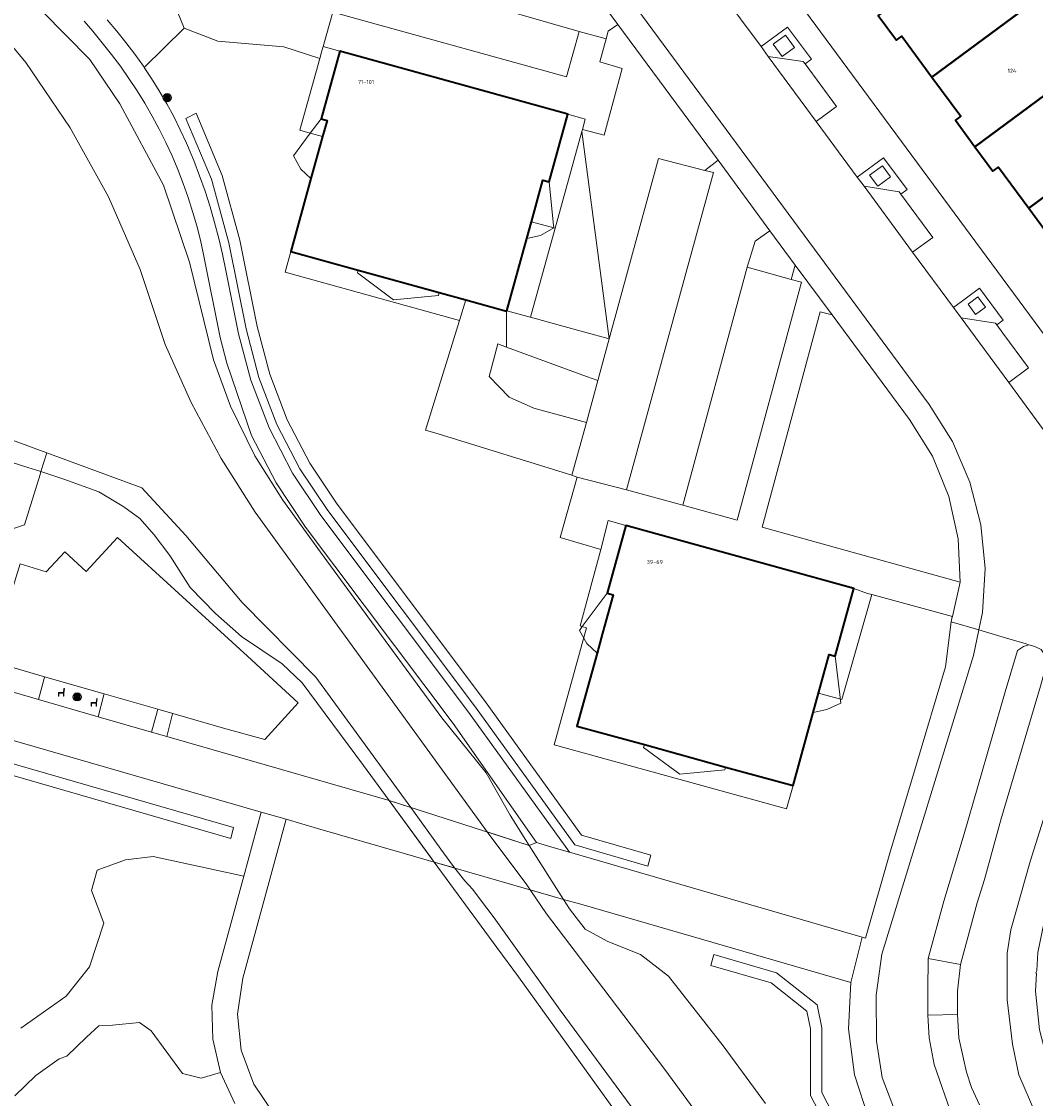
# Model space of a CAD drawing. Header units: metres. Extents: x 73718 to 76933, y 443658 to 446696.
# Tile 87 of 161: x 74830 to 74920, y 445832 to 445928. Entities that reach past the tile are written whole.
import ezdxf
from ezdxf.enums import TextEntityAlignment as Align

# ---------------------------------------------------------------- set-up
doc = ezdxf.new("R2010")
doc.units = ezdxf.units.M
for name, color, linetype, lineweight in [('B-WE-GR-BEPLANTING_CULTUUR_BODEMBEDEKKER-GV', 90, 'Continuous', 18), ('B-WE-GR-BEPLANTING_CULTUUR_BOSPLANTSOEN-GV', 90, 'Continuous', 18), ('B-WE-GR-BEPLANTING_CULTUUR_HEESTERS-GV', 90, 'Continuous', 18), ('B-WE-GR-BEPLANTING_CULTUUR_ROOS-GV', 90, 'Continuous', 18), ('B-WE-IE-MEUBILAIR_WEGMEUBILAIR-S', 7, 'Continuous', 25), ('B-WE-IE-MEUBILAIR_WEGMEUBILAIR_AFVALBAK-S', 7, 'Continuous', 25), ('B-WE-KW-KUNSTWERK_DEK-GV', 170, 'Continuous', 18), ('B-WE-OG-BEBOUWING-GV', 7, 'Continuous', 35), ('B-WE-OG-BEBOUWING-T18', 10, 'Continuous', 18), ('B-WE-OG-BEBOUWING_LUIFEL-GV', 7, 'Continuous', 18), ('B-WE-OG-TERREIN_BEGROEID-GV', 7, 'Continuous', 18), ('B-WE-OG-TERREIN_ERF-GV', 7, 'Continuous', 18), ('B-WE-OG-TERREIN_OEVER-GV', 7, 'Continuous', 18), ('B-WE-OG-WATER_SLOOT-GV', 120, 'Continuous', 18), ('B-WE-VH-GESLOTENVERHARDING_ASFALT-GV', 10, 'Continuous', 18), ('B-WE-VH-GESLOTENVERHARDING_BETON-GV', 10, 'Continuous', 18), ('B-WE-VH-ONVERHARD-GV', 252, 'Continuous', 18), ('B-WE-VH-OPENVERHARDING_SIERBESTRATING-GV', 30, 'Continuous', 18), ('B-WE-VH-OPENVERHARDING_STRAATBAKSTEEN-GV', 30, 'Continuous', 18), ('B-WE-VH-OPENVERHARDING_TEGEL-GV', 30, 'Continuous', 18)]:
    doc.layers.add(name, color=color, linetype=linetype, lineweight=lineweight)
doc.styles.add('NLCS-ISO-M200-T18', font='NLCS-ISO.ttf', dxfattribs={"height": 0.36})

# ---------------------------------------------------------------- blocks, each defined once
blk = doc.blocks.new('SIE-WEG_AFVALBAK-SO')
h = blk.add_hatch(color=256)
h.dxf.hatch_style = 1
h.paths.add_polyline_path([(-0.864, -0.864), (0.864, -0.864), (0.864, 0.864), (-0.864, 0.864)])
for points in [[(-1.152, -1.152), (1.152, -1.152), (1.152, 1.152), (-1.152, 1.152)], [(-0.864, -0.864), (0.864, -0.864), (0.864, 0.864), (-0.864, 0.864)]]:
    blk.add_lwpolyline(points, close=True)
blk.add_circle((0, 0), 1.8)
blk = doc.blocks.new('SIE-WEG_ZITBANK-SO')
at = {"color": 0, "linetype": 'ByBlock', "lineweight": 18}
blk.add_lwpolyline([(-0.91, -1.63), (-0.91, -0.2), (1.09, -0.2), (1.09, -1.63), (1.29, -1.63), (1.29, -0.21), (1.54, 1.78), (1.33, 1.78), (1.11, 0), (-1.11, 0), (-1.11, -1.63)], close=True, dxfattribs=at)

msp = doc.modelspace()

# ---------------------------------------------------------------- linework, layer by layer
at = {"layer": 'B-WE-GR-BEPLANTING_CULTUUR_BODEMBEDEKKER-GV', "flags": 128}
for points in [[(74856.803, 445924.264), (74856.951, 445924.798), (74857.094, 445925.309), (74857.952, 445928.37), (74848.323, 445931.042), (74844.318, 445932.071), (74843.897, 445931.097), (74843.93, 445929.045), (74844.81, 445926.927), (74847.775, 445925.786), (74853.607, 445925.297)], [(74898.836, 445925.225), (74898.026, 445926.324), (74896.942, 445925.525), (74897.752, 445924.426)], [(74905.491, 445913.906), (74906.211, 445912.93), (74907.342, 445913.763), (74906.622, 445914.739)], [(74915.749, 445902.233), (74915.077, 445903.145), (74914.199, 445902.498), (74914.871, 445901.586)]]:
    msp.add_lwpolyline(points, close=True, dxfattribs=at)
at = {"layer": 'B-WE-GR-BEPLANTING_CULTUUR_BOSPLANTSOEN-GV', "flags": 128}
msp.add_lwpolyline([(74803.794, 445906.763), (74804.534, 445906.539), (74802.517, 445898.088), (74803.52, 445896.212), (74813.097, 445893.598), (74810.982, 445885.389), (74815.247, 445884.19), (74823.904, 445882.32), (74828.393, 445882.213), (74830.659, 445882.956), (74832.038, 445887.407), (74832.114, 445887.652), (74830.948, 445888.026), (74826.235, 445889.537), (74824.242, 445890.806), (74822.187, 445892.195), (74820.737, 445893.101), (74818.442, 445896.183), (74816.569, 445899.324), (74815.542, 445903.372), (74815.24, 445908.205), (74814.877, 445912.193), (74814.819, 445912.37), (74810.841, 445911.12)], close=True, dxfattribs=at)
msp.add_lwpolyline([(74829.793, 445832.353), (74831.676, 445834.156), (74833.715, 445835.646), (74834.42, 445835.882), (74836.146, 445837.568), (74837.244, 445838.548), (74838.459, 445838.627), (74840.851, 445838.862), (74841.871, 445838.117), (74844.655, 445834.352), (74846.302, 445833.921), (74848.024, 445834.439), (74847.345, 445837.382), (74847.256, 445840.4), (74847.762, 445843.376), (74850.075, 445851.83), (74842.064, 445853.559), (74839.6, 445853.28), (74837.089, 445852.35), (74836.577, 445850.547), (74837.675, 445847.645), (74836.42, 445843.802), (74834.346, 445841.192), (74830.347, 445838.356)], dxfattribs=at)
at = {"layer": 'B-WE-GR-BEPLANTING_CULTUUR_HEESTERS-GV', "flags": 128}
for points in [[(74880.052, 445917.958), (74880, 445917.772), (74882.441, 445899.42), (74886.808, 445915.382), (74890.897, 445914.334), (74892.073, 445915.24), (74883.206, 445927.26), (74882.335, 445926.672), (74882.152, 445926.003), (74881.588, 445923.943), (74883.581, 445923.357), (74881.976, 445917.465)], [(74877.631, 445909.213), (74875.449, 445901.333), (74878.115, 445900.603), (74882.441, 445899.418), (74882.441, 445899.42), (74880, 445917.772)], [(74898.542, 445904.681), (74898.899, 445905.951), (74896.645, 445908.989), (74895.361, 445908.071), (74894.65, 445905.76)], [(74879.135, 445887.333), (74880.414, 445892.007), (74875.761, 445893.28), (74873.569, 445894.239), (74871.787, 445896.089), (74872.567, 445898.974), (74873.348, 445898.687), (74873.348, 445901.861), (74869.722, 445902.865), (74869.161, 445901.049), (74866.164, 445891.335), (74867.278, 445890.991)], [(74913.517, 445877.854), (74913.32, 445881.694), (74912.487, 445885.448), (74911.043, 445889.011), (74909.027, 445892.284), (74902.183, 445901.559), (74901.119, 445901.81), (74895.963, 445882.74)]]:
    msp.add_lwpolyline(points, close=True, dxfattribs=at)
at = {"layer": 'B-WE-GR-BEPLANTING_CULTUUR_ROOS-GV', "flags": 128}
msp.add_lwpolyline([(74910.681, 445844.513), (74913.536, 445843.98), (74914.999, 445849.455), (74915.654, 445851.53), (74917.112, 445856.803), (74920.609, 445868.648), (74921.141, 445870.558), (74921.061, 445871.345), (74920.681, 445871.91), (74920.126, 445872.164), (74919.578, 445872.326), (74919.106, 445872.162), (74918.581, 445871.795), (74917.491, 445868.143), (74913.867, 445855.582), (74912.061, 445849.599)], close=True, dxfattribs=at)
msp.add_lwpolyline([(74915.204, 445831.552), (74914.5, 445833.095), (74914.072, 445834.457), (74913.787, 445835.625), (74913.373, 445837.499), (74913.257, 445839.559), (74910.655, 445839.506), (74910.773, 445837.491), (74911.209, 445835.135), (74912.814, 445830.485)], dxfattribs=at)
at = {"layer": 'B-WE-KW-KUNSTWERK_DEK-GV', "flags": 128}
msp.add_lwpolyline([(74875.35, 445854.542), (74862.947, 445858.518), (74866.935, 445853.072), (74878.393, 445849.764)], close=True, dxfattribs=at)
at = {"layer": 'B-WE-OG-BEBOUWING-GV', "flags": 128}
for points in [[(74920.157, 445929.346), (74915.887, 445935.139), (74906.252, 445928.048), (74907.858, 445925.868), (74908.341, 445926.224), (74911.011, 445922.601)], [(74924.427, 445923.552), (74920.157, 445929.346), (74911.011, 445922.601), (74913.568, 445919.132), (74913.085, 445918.776), (74914.808, 445916.438)], [(74869.722, 445902.865), (74873.348, 445901.861), (74873.36, 445901.904), (74875.136, 445908.318), (74875.544, 445909.79), (74876.562, 445913.468), (74877.101, 445913.319), (74878.76, 445919.31), (74858.57, 445924.9), (74856.911, 445918.909), (74857.451, 445918.759), (74857.055, 445917.329), (74856.025, 445913.609), (74854.237, 445907.152), (74860.201, 445905.497), (74867.384, 445903.516)], [(74924.427, 445923.552), (74914.808, 445916.438), (74916.402, 445914.277), (74916.885, 445914.633), (74919.571, 445910.988), (74928.698, 445917.758)], [(74932.968, 445911.965), (74928.698, 445917.758), (74919.571, 445910.988), (74922.118, 445907.533), (74921.635, 445907.177), (74923.37, 445904.824)], [(74900.959, 445868.02), (74901.907, 445871.461), (74902.447, 445871.313), (74904.1, 445877.31), (74883.89, 445882.88), (74882.237, 445876.883), (74882.777, 445876.734), (74881.846, 445873.354), (74881.357, 445871.582), (74879.575, 445865.115), (74885.549, 445863.47), (74892.731, 445861.488), (74898.705, 445859.843), (74900.487, 445866.309)]]:
    msp.add_lwpolyline(points, close=True, dxfattribs=at)
at = {"layer": 'B-WE-OG-BEBOUWING_LUIFEL-GV', "flags": 128}
for points in [[(74856.911, 445918.909), (74855.962, 445917.632), (74854.468, 445915.621), (74855.137, 445914.453), (74856.025, 445913.609), (74857.055, 445917.329), (74857.451, 445918.759)], [(74877.101, 445913.319), (74876.562, 445913.468), (74875.136, 445908.318), (74876.344, 445908.585), (74877.517, 445909.244), (74877.466, 445909.745)], [(74860.201, 445905.497), (74860.133, 445905.251), (74863.345, 445902.886), (74867.316, 445903.269), (74867.384, 445903.516)], [(74882.237, 445876.883), (74880.036, 445873.922), (74879.794, 445873.596), (74880.463, 445872.428), (74881.357, 445871.582), (74881.846, 445873.354), (74882.777, 445876.734)], [(74902.447, 445871.313), (74901.907, 445871.461), (74900.959, 445868.02), (74900.487, 445866.309), (74901.689, 445866.578), (74902.946, 445867.157), (74902.856, 445867.903)], [(74885.549, 445863.47), (74885.481, 445863.223), (74888.693, 445860.858), (74892.663, 445861.242), (74892.731, 445861.488)]]:
    msp.add_lwpolyline(points, close=True, dxfattribs=at)
at = {"layer": 'B-WE-OG-TERREIN_BEGROEID-GV', "flags": 128}
for points in [[(74832.216, 445928.445), (74836.446, 445924.155), (74839.104, 445920.228), (74842.971, 445913.039), (74845.266, 445906.212), (74847.381, 445897.572), (74848.891, 445893.464), (74851.066, 445889.053), (74853.543, 445885.126), (74856.866, 445880.535), (74862.606, 445872.681), (74867.62, 445865.854), (74871.547, 445860.96), (74873.662, 445857.214), (74875.35, 445854.542), (74875.995, 445854.787), (74868.608, 445865.34), (74855.547, 445882.743), (74852.934, 445886.659), (74850.771, 445890.841), (74848.585, 445897.266), (74847.99, 445899.544), (74846.514, 445906.886), (74846.23, 445908.167), (74845.907, 445909.439), (74845.546, 445910.701), (74845.147, 445911.951), (74844.709, 445913.189), (74844.234, 445914.412), (74843.722, 445915.621), (74843.174, 445916.813), (74842.589, 445917.988), (74841.969, 445919.145), (74841.314, 445920.282), (74840.624, 445921.399), (74839.901, 445922.494), (74839.145, 445923.567), (74838.356, 445924.616), (74837.536, 445925.641), (74837.416, 445925.785), (74836.694, 445926.685), (74835.942, 445927.559)], [(74837.978, 445927.67), (74838.827, 445926.681), (74839.645, 445925.668), (74840.431, 445924.629), (74841.186, 445923.567), (74841.252, 445923.468), (74844.81, 445926.927), (74843.93, 445929.045)], [(74830.273, 445879.474), (74832.574, 445878.772), (74834.238, 445880.561), (74836.108, 445878.822), (74838.9, 445881.824), (74850.409, 445871.295), (74854.88, 445867.188), (74851.951, 445863.911), (74848.49, 445864.857), (74843.786, 445866.215), (74843.777, 445866.185), (74843.269, 445864.193), (74861.41, 445858.958), (74862.947, 445858.518), (74860.672, 445861.625), (74855.235, 445868.935), (74853.483, 445870.627), (74849.858, 445873.043), (74847.562, 445875.097), (74845.327, 445877.393), (74843.514, 445880.233), (74842.125, 445882.045), (74840.856, 445883.495), (74839.466, 445884.522), (74837.231, 445885.851), (74834.15, 445886.999), (74832.114, 445887.652), (74832.038, 445887.407), (74830.659, 445882.956), (74828.393, 445882.213)], [(74830.347, 445838.356), (74834.346, 445841.192), (74836.42, 445843.802), (74837.675, 445847.645), (74836.577, 445850.547), (74837.089, 445852.35), (74839.6, 445853.28), (74842.064, 445853.559), (74850.075, 445851.83), (74851.626, 445857.497), (74772.672, 445880.318)], [(74886.072, 445826.664), (74880.229, 445834.78), (74874.387, 445842.896), (74872.488, 445845.489), (74866.935, 445853.072), (74864.172, 445853.87), (74856.612, 445856.055), (74853.835, 445856.858), (74853.004, 445853.821), (74849.981, 445842.778), (74849.522, 445839.598), (74849.852, 445836.411), (74850.952, 445833.401), (74852.748, 445830.759)], [(74905.408, 445830.333), (74904.141, 445834.234), (74903.609, 445838.301), (74903.828, 445842.396), (74880.115, 445849.267), (74878.393, 445849.764), (74878.918, 445848.937), (74880.308, 445847.125), (74882.301, 445846.037), (74885.201, 445844.889), (74887.678, 445842.956), (74892.512, 445836.794), (74896.269, 445831.684)], [(74903.66, 445828.015), (74901.242, 445832.649), (74901.242, 445838.392), (74900.839, 445840.408), (74897.241, 445843.264), (74891.694, 445844.872), (74891.415, 445843.912), (74896.773, 445842.359), (74899.93, 445839.852), (74900.242, 445838.293), (74900.242, 445832.404), (74902.825, 445827.452)], [(74902.825, 445827.452), (74900.242, 445832.404), (74900.242, 445838.293), (74899.93, 445839.852), (74896.773, 445842.359), (74891.415, 445843.912), (74891.694, 445844.872), (74897.241, 445843.264), (74900.839, 445840.408), (74901.242, 445838.392), (74901.242, 445832.649), (74903.66, 445828.015)], [(74849.267, 445831.688), (74848.024, 445834.439), (74846.302, 445833.921), (74844.655, 445834.352), (74841.871, 445838.117), (74840.851, 445838.862), (74838.459, 445838.627), (74837.244, 445838.548), (74836.146, 445837.568), (74834.42, 445835.882), (74833.715, 445835.646), (74831.676, 445834.156), (74829.793, 445832.353)]]:
    msp.add_lwpolyline(points, dxfattribs=at)
for points in [[(74841.907, 445922.483), (74842.595, 445921.376), (74843.248, 445920.25), (74843.867, 445919.103), (74844.45, 445917.938), (74844.997, 445916.756), (74845.085, 445916.557), (74845.642, 445915.218), (74846.162, 445913.864), (74846.644, 445912.496), (74847.089, 445911.115), (74847.495, 445909.722), (74847.863, 445908.319), (74848.192, 445906.906), (74848.482, 445905.485), (74848.647, 445904.571), (74849.608, 445899.85), (74850.703, 445895.756), (74852.323, 445891.536), (74854.399, 445887.522), (74856.907, 445883.762), (74869.979, 445866.347), (74878.918, 445853.944), (74904.816, 445846.428), (74905.115, 445846.341), (74907.289, 445853.862), (74909.649, 445861.75), (74912.194, 445870.358), (74912.711, 445874.356), (74912.804, 445874.789), (74912.813, 445874.832), (74905.686, 445876.758), (74903.035, 445867.471), (74900.959, 445868.02), (74900.487, 445866.309), (74898.705, 445859.843), (74898.14, 445857.793), (74877.563, 445863.464), (74880.413, 445873.804), (74880.036, 445873.922), (74879.846, 445873.981), (74881.695, 445880.765), (74878.085, 445881.815), (74879.6, 445887.165), (74879.135, 445887.333), (74867.278, 445890.991), (74866.164, 445891.335), (74869.161, 445901.049), (74853.73, 445905.322), (74854.237, 445907.152), (74856.025, 445913.609), (74857.055, 445917.329), (74855.962, 445917.632), (74855.036, 445917.889), (74856.803, 445924.264), (74853.607, 445925.297), (74847.775, 445925.786), (74844.81, 445926.927), (74841.252, 445923.468)], [(74858.336, 445884.775), (74855.909, 445888.412), (74853.922, 445892.254), (74852.372, 445896.292), (74851.268, 445900.524), (74849.724, 445908.154), (74848.165, 445913.876), (74845.846, 445919.397), (74844.949, 445918.949), (74847.218, 445913.55), (74848.75, 445907.923), (74850.293, 445900.298), (74851.418, 445895.986), (74853.008, 445891.844), (74855.046, 445887.904), (74857.519, 445884.197), (74870.583, 445866.791), (74879.375, 445854.594), (74885.847, 445852.706), (74886.127, 445853.666), (74879.985, 445855.457), (74871.389, 445867.384)], [(74858.336, 445884.775), (74871.389, 445867.384), (74879.985, 445855.457), (74886.127, 445853.666), (74885.847, 445852.706), (74879.375, 445854.594), (74870.583, 445866.791), (74857.519, 445884.197), (74855.046, 445887.904), (74853.008, 445891.844), (74851.418, 445895.986), (74850.293, 445900.298), (74848.75, 445907.923), (74847.218, 445913.55), (74844.949, 445918.949), (74845.846, 445919.397), (74848.165, 445913.876), (74849.724, 445908.154), (74851.268, 445900.524), (74852.372, 445896.292), (74853.922, 445892.254), (74855.909, 445888.412)], [(74877.631, 445909.213), (74875.544, 445909.79), (74875.136, 445908.318), (74873.36, 445901.904), (74875.44, 445901.335), (74875.449, 445901.333)], [(74873.348, 445898.687), (74880.414, 445896.086), (74881.427, 445895.713), (74882.441, 445899.418), (74878.115, 445900.603), (74875.449, 445901.333), (74875.44, 445901.335), (74873.36, 445901.904), (74873.348, 445901.861)], [(74873.348, 445898.687), (74872.567, 445898.974), (74871.787, 445896.089), (74873.569, 445894.239), (74875.761, 445893.28), (74880.414, 445892.007), (74881.427, 445895.713), (74880.414, 445896.086)], [(74773.375, 445876.993), (74848.913, 445855.159), (74849.176, 445856.124), (74773.653, 445877.954)], [(74773.653, 445877.954), (74849.176, 445856.124), (74848.913, 445855.159), (74773.375, 445876.993)], [(74829.311, 445870.275), (74828.854, 445868.351), (74831.904, 445867.471), (74832.4, 445869.343), (74832.442, 445869.489), (74829.342, 445870.384)], [(74837.69, 445867.893), (74837.195, 445865.945), (74841.902, 445864.586), (74842.429, 445866.505), (74842.456, 445866.598), (74837.712, 445867.968)]]:
    msp.add_lwpolyline(points, close=True, dxfattribs=at)
at = {"layer": 'B-WE-OG-TERREIN_ERF-GV', "flags": 128}
for points in [[(74879.658, 445955.754), (74901.652, 445925.946), (74934.309, 445881.673), (74933.808, 445880.213), (74939.393, 445878.565), (74941.497, 445880.152), (74943.925, 445881.938), (74958.237, 445892), (74960.582, 445893.735), (74969.339, 445882.161), (74989.567, 445896.849)], [(74922.118, 445907.533), (74919.571, 445910.988), (74916.885, 445914.633), (74916.402, 445914.277), (74914.808, 445916.438), (74913.085, 445918.776), (74913.568, 445919.132), (74911.011, 445922.601), (74908.341, 445926.224), (74907.858, 445925.868), (74906.252, 445928.048)]]:
    msp.add_lwpolyline(points, dxfattribs=at)
for points in [[(74857.055, 445917.329), (74857.451, 445918.759), (74856.911, 445918.909), (74858.57, 445924.9), (74857.094, 445925.309), (74856.951, 445924.798), (74856.803, 445924.264), (74855.036, 445917.889), (74855.962, 445917.632)], [(74876.562, 445913.468), (74875.544, 445909.79), (74877.631, 445909.213), (74880, 445917.772), (74880.052, 445917.958), (74880.308, 445918.881), (74880.301, 445918.883), (74878.76, 445919.31), (74877.101, 445913.319)], [(74869.161, 445901.049), (74869.722, 445902.865), (74867.384, 445903.516), (74860.201, 445905.497), (74854.237, 445907.152), (74853.73, 445905.322)], [(74880.413, 445873.804), (74877.563, 445863.464), (74898.14, 445857.793), (74898.705, 445859.843), (74892.731, 445861.488), (74885.549, 445863.47), (74879.575, 445865.115), (74881.357, 445871.582), (74881.846, 445873.354), (74882.777, 445876.734), (74882.237, 445876.883), (74883.89, 445882.88), (74882.351, 445883.318), (74881.695, 445880.765), (74879.846, 445873.981), (74880.036, 445873.922)], [(74905.301, 445876.862), (74904.1, 445877.31), (74902.447, 445871.313), (74901.907, 445871.461), (74900.959, 445868.02), (74903.035, 445867.471), (74905.686, 445876.758)]]:
    msp.add_lwpolyline(points, close=True, dxfattribs=at)
at = {"layer": 'B-WE-OG-TERREIN_OEVER-GV', "flags": 128}
for points in [[(74826.297, 445929.272), (74830.765, 445923.885), (74834.712, 445918.106), (74838.104, 445911.984), (74840.911, 445905.573), (74843.109, 445898.928), (74845.41, 445893.79), (74848.073, 445888.829), (74851.084, 445884.072), (74871.625, 445855.736), (74875.35, 445854.542), (74873.662, 445857.214), (74871.547, 445860.96), (74867.62, 445865.854), (74862.606, 445872.681), (74856.866, 445880.535), (74853.543, 445885.126), (74851.066, 445889.053), (74848.891, 445893.464), (74847.381, 445897.572), (74845.266, 445906.212), (74842.971, 445913.039), (74839.104, 445920.228), (74836.446, 445924.155), (74832.216, 445928.445)], [(74826.235, 445889.537), (74830.948, 445888.026), (74832.114, 445887.652), (74832.63, 445889.32), (74824.205, 445892.407)], [(74886.201, 445828.921), (74881.312, 445835.576), (74878.097, 445839.952), (74873.575, 445846.267), (74872.242, 445848.128), (74870.957, 445849.841), (74870.35, 445850.627), (74869.636, 445851.412), (74868.745, 445852.549), (74866.935, 445853.072), (74872.488, 445845.489), (74874.387, 445842.896), (74880.229, 445834.78), (74886.072, 445826.664)], [(74896.269, 445831.684), (74892.512, 445836.794), (74887.678, 445842.956), (74885.201, 445844.889), (74882.301, 445846.037), (74880.308, 445847.125), (74878.918, 445848.937), (74878.393, 445849.764), (74875.427, 445850.62), (74876.883, 445848.485), (74881.953, 445841.809), (74887.341, 445834.706), (74891.909, 445828.484)]]:
    msp.add_lwpolyline(points, dxfattribs=at)
msp.add_lwpolyline([(74862.947, 445858.518), (74864.866, 445857.903), (74856.463, 445869.458), (74849.938, 445876.061), (74844.953, 445882.011), (74841.055, 445886.233), (74832.63, 445889.32), (74832.114, 445887.652), (74834.15, 445886.999), (74837.231, 445885.851), (74839.466, 445884.522), (74840.856, 445883.495), (74842.125, 445882.045), (74843.514, 445880.233), (74845.327, 445877.393), (74847.562, 445875.097), (74849.858, 445873.043), (74853.483, 445870.627), (74855.235, 445868.935), (74860.672, 445861.625)], close=True, dxfattribs=at)
at = {"layer": 'B-WE-OG-WATER_SLOOT-GV', "flags": 128}
for points in [[(74891.909, 445828.484), (74887.341, 445834.706), (74881.953, 445841.809), (74876.883, 445848.485), (74875.427, 445850.62), (74875.128, 445851.059), (74871.625, 445855.736), (74851.084, 445884.072), (74848.073, 445888.829), (74845.41, 445893.79), (74843.109, 445898.928), (74840.911, 445905.573), (74838.104, 445911.984), (74834.712, 445918.106), (74830.765, 445923.885), (74826.297, 445929.272)], [(74824.205, 445892.407), (74832.63, 445889.32), (74841.055, 445886.233), (74844.953, 445882.011), (74849.938, 445876.061), (74856.463, 445869.458), (74864.866, 445857.903), (74865.104, 445857.576), (74867.508, 445854.222), (74868.308, 445853.106), (74868.745, 445852.549), (74869.636, 445851.412), (74870.35, 445850.627), (74870.957, 445849.841), (74872.242, 445848.128), (74873.575, 445846.267), (74878.097, 445839.952), (74881.312, 445835.576), (74886.201, 445828.921)]]:
    msp.add_lwpolyline(points, dxfattribs=at)
at = {"layer": 'B-WE-VH-GESLOTENVERHARDING_ASFALT-GV', "flags": 128}
for points in [[(74832.267, 446000), (74910.763, 445893.614), (74912.829, 445890.311), (74914.364, 445886.729), (74915.333, 445882.955), (74915.713, 445879.076), (74915.494, 445875.186), (74915.163, 445873.631), (74917.892, 445872.824), (74917.896, 445872.823), (74919.263, 445872.419), (74919.578, 445872.326), (74920.126, 445872.164), (74920.681, 445871.91)], [(74921.458, 445890.596), (74917.805, 445895.552), (74913.594, 445901.266), (74912.903, 445902.203), (74909.298, 445907.094), (74904.991, 445912.938), (74904.399, 445913.741), (74900.762, 445918.675), (74896.511, 445924.443), (74895.874, 445925.307), (74892.223, 445930.26)], [(74835.942, 445927.559), (74836.694, 445926.685), (74837.416, 445925.785), (74837.536, 445925.641), (74838.356, 445924.616), (74839.145, 445923.567), (74839.901, 445922.494), (74840.624, 445921.399), (74841.314, 445920.282), (74841.969, 445919.145), (74842.589, 445917.988), (74843.174, 445916.813), (74843.722, 445915.621), (74844.234, 445914.412), (74844.709, 445913.189), (74845.147, 445911.951), (74845.546, 445910.701), (74845.907, 445909.439), (74846.23, 445908.167), (74846.514, 445906.886), (74847.99, 445899.544), (74848.585, 445897.266), (74850.771, 445890.841), (74852.934, 445886.659), (74855.547, 445882.743), (74868.608, 445865.34), (74875.995, 445854.787), (74877.354, 445854.398), (74878.918, 445853.944), (74869.979, 445866.347), (74856.907, 445883.762), (74854.399, 445887.522), (74852.323, 445891.536), (74850.703, 445895.756), (74849.608, 445899.85), (74848.647, 445904.571), (74848.482, 445905.485), (74848.192, 445906.906), (74847.863, 445908.319), (74847.495, 445909.722), (74847.089, 445911.115), (74846.644, 445912.496), (74846.162, 445913.864), (74845.642, 445915.218), (74845.085, 445916.557), (74844.997, 445916.756), (74844.45, 445917.938), (74843.867, 445919.103), (74843.248, 445920.25), (74842.595, 445921.376), (74841.907, 445922.483), (74841.252, 445923.468), (74841.186, 445923.567), (74840.431, 445924.629), (74839.645, 445925.668), (74838.827, 445926.681), (74837.978, 445927.67)], [(74912.814, 445830.485), (74911.209, 445835.135), (74910.773, 445837.491), (74910.655, 445839.506), (74910.654, 445841.716), (74910.681, 445844.513), (74912.061, 445849.599), (74913.867, 445855.582), (74917.491, 445868.143), (74918.581, 445871.795), (74919.106, 445872.162), (74919.578, 445872.326), (74919.263, 445872.419), (74917.896, 445872.823), (74917.892, 445872.824), (74915.163, 445873.631), (74914.682, 445871.375), (74906.566, 445844.912), (74906.068, 445841.282), (74906.102, 445837.212), (74906.605, 445833.976), (74907.919, 445830.5)], [(74920.609, 445868.648), (74917.112, 445856.803), (74915.654, 445851.53), (74914.999, 445849.455), (74913.536, 445843.98), (74913.265, 445841.644), (74913.257, 445839.559), (74913.373, 445837.499), (74913.787, 445835.625), (74914.072, 445834.457), (74914.5, 445833.095), (74915.204, 445831.552)], [(74920.217, 445830.75), (74918.707, 445834.222), (74918.126, 445836.951), (74917.652, 445840.857), (74917.652, 445844.999), (74917.996, 445847.057), (74919.699, 445853.115), (74921.687, 445859.421)], [(74852.748, 445830.759), (74850.952, 445833.401), (74849.852, 445836.411), (74849.522, 445839.598), (74849.981, 445842.778), (74853.004, 445853.821), (74853.835, 445856.858), (74851.626, 445857.497), (74850.075, 445851.83), (74847.762, 445843.376), (74847.256, 445840.4), (74847.345, 445837.382), (74848.024, 445834.439), (74849.267, 445831.688)]]:
    msp.add_lwpolyline(points, dxfattribs=at)
msp.add_lwpolyline([(74875.35, 445854.542), (74862.947, 445858.518), (74866.935, 445853.072), (74878.393, 445849.764)], close=True, dxfattribs=at)
at = {"layer": 'B-WE-VH-GESLOTENVERHARDING_BETON-GV', "flags": 128}
msp.add_lwpolyline([(74836.108, 445878.822), (74834.238, 445880.561), (74832.574, 445878.772), (74830.273, 445879.474), (74829.574, 445877.181), (74824.221, 445878.814), (74822.37, 445872.397), (74827.171, 445871.011), (74829.342, 445870.384), (74832.442, 445869.489), (74837.712, 445867.968), (74842.456, 445866.598), (74843.786, 445866.215), (74848.49, 445864.857), (74851.951, 445863.911), (74854.88, 445867.188), (74850.409, 445871.295), (74838.9, 445881.824)], close=True, dxfattribs=at)
at = {"layer": 'B-WE-VH-ONVERHARD-GV', "flags": 128}
for points in [[(74866.935, 445853.072), (74868.745, 445852.549), (74868.308, 445853.106), (74867.508, 445854.222), (74865.104, 445857.576), (74864.866, 445857.903), (74862.947, 445858.518), (74866.58, 445853.557)], [(74875.427, 445850.62), (74878.393, 445849.764), (74875.35, 445854.542), (74871.625, 445855.736), (74875.128, 445851.059)]]:
    msp.add_lwpolyline(points, close=True, dxfattribs=at)
at = {"layer": 'B-WE-VH-OPENVERHARDING_SIERBESTRATING-GV', "flags": 128}
for points in [[(74848.323, 445931.042), (74857.952, 445928.37), (74878.646, 445922.641), (74879.762, 445926.657), (74849.466, 445935.397)], [(74899.617, 445923.989), (74896.511, 445924.443), (74900.762, 445918.675), (74902.558, 445919.999), (74899.775, 445923.775)], [(74879.135, 445887.333), (74879.6, 445887.165), (74883.966, 445886.045), (74891.652, 445914.14), (74890.897, 445914.334), (74886.808, 445915.382), (74882.441, 445899.42), (74882.441, 445899.418), (74881.427, 445895.713), (74880.414, 445892.007)], [(74908.107, 445912.44), (74904.991, 445912.938), (74909.298, 445907.094), (74911.08, 445908.407), (74908.259, 445912.233)], [(74898.542, 445904.681), (74894.65, 445905.76), (74888.952, 445884.687), (74893.77, 445883.351), (74899.468, 445904.424)], [(74917.805, 445895.552), (74919.566, 445896.86), (74917.296, 445899.922), (74916.748, 445900.661), (74916.641, 445900.806), (74913.594, 445901.266)]]:
    msp.add_lwpolyline(points, close=True, dxfattribs=at)
at = {"layer": 'B-WE-VH-OPENVERHARDING_STRAATBAKSTEEN-GV', "flags": 128}
for points in [[(74879.762, 445926.657), (74882.152, 445926.003), (74882.335, 445926.672), (74883.206, 445927.26), (74876.586, 445936.244), (74875.5, 445935.466), (74874.586, 445935.748), (74874.377, 445935.054), (74869.9, 445936.311), (74851.099, 445941.459), (74850.627, 445941.564), (74849.669, 445937.982), (74849.025, 445935.575), (74849.466, 445935.397)], [(74896.511, 445924.443), (74899.617, 445923.989), (74899.775, 445923.775), (74900.329, 445924.183), (74898.224, 445927.039), (74895.874, 445925.307)], [(74898.836, 445925.225), (74897.752, 445924.426), (74896.942, 445925.525), (74898.026, 445926.324)], [(74892.073, 445915.24), (74890.897, 445914.334), (74891.652, 445914.14), (74883.966, 445886.045), (74888.952, 445884.687), (74894.65, 445905.76), (74895.361, 445908.071), (74896.645, 445908.989)], [(74904.991, 445912.938), (74908.107, 445912.44), (74908.259, 445912.233), (74908.803, 445912.634), (74906.724, 445915.454), (74904.399, 445913.741)], [(74906.211, 445912.93), (74905.491, 445913.906), (74906.622, 445914.739), (74907.342, 445913.763)], [(74916.641, 445900.806), (74916.748, 445900.661), (74917.308, 445901.074), (74915.219, 445903.909), (74912.903, 445902.203), (74913.594, 445901.266)], [(74915.077, 445903.145), (74915.749, 445902.233), (74914.871, 445901.586), (74914.199, 445902.498)]]:
    msp.add_lwpolyline(points, close=True, dxfattribs=at)
at = {"layer": 'B-WE-VH-OPENVERHARDING_TEGEL-GV', "flags": 128}
for points in [[(74876.586, 445936.244), (74883.206, 445927.26), (74892.073, 445915.24), (74896.645, 445908.989), (74898.899, 445905.951), (74902.183, 445901.559), (74909.027, 445892.284), (74911.043, 445889.011), (74912.487, 445885.448), (74913.32, 445881.694), (74913.517, 445877.854), (74912.813, 445874.832), (74912.804, 445874.789), (74912.711, 445874.356), (74915.163, 445873.631), (74915.494, 445875.186), (74915.713, 445879.076), (74915.333, 445882.955), (74914.364, 445886.729), (74912.829, 445890.311), (74910.763, 445893.614), (74832.267, 446000)], [(74934.309, 445881.673), (74901.652, 445925.946), (74879.658, 445955.754)], [(74892.223, 445930.26), (74895.874, 445925.307), (74898.224, 445927.039), (74900.329, 445924.183), (74899.775, 445923.775), (74902.558, 445919.999), (74900.762, 445918.675), (74904.399, 445913.741), (74906.724, 445915.454), (74908.803, 445912.634), (74908.259, 445912.233), (74911.08, 445908.407), (74909.298, 445907.094), (74912.903, 445902.203), (74915.219, 445903.909), (74917.308, 445901.074), (74916.748, 445900.661), (74917.296, 445899.922), (74919.566, 445896.86), (74917.805, 445895.552), (74921.458, 445890.596)], [(74772.672, 445880.318), (74851.626, 445857.497), (74853.835, 445856.858), (74856.612, 445856.055), (74864.172, 445853.87), (74866.935, 445853.072), (74866.58, 445853.557), (74862.947, 445858.518), (74861.41, 445858.958), (74843.269, 445864.193), (74841.902, 445864.586), (74837.195, 445865.945), (74831.904, 445867.471), (74828.854, 445868.351)], [(74907.919, 445830.5), (74906.605, 445833.976), (74906.102, 445837.212), (74906.068, 445841.282), (74906.566, 445844.912), (74914.682, 445871.375), (74915.163, 445873.631), (74912.711, 445874.356), (74912.194, 445870.358), (74909.649, 445861.75), (74907.289, 445853.862), (74905.115, 445846.341), (74904.816, 445846.428), (74903.828, 445842.396), (74903.609, 445838.301), (74904.141, 445834.234), (74905.408, 445830.333)], [(74922.723, 445831.747), (74921.377, 445834.897), (74920.525, 445838.216), (74920.185, 445841.625), (74920.269, 445843.198), (74920.207, 445843.217), (74920.284, 445843.474), (74920.368, 445845.047), (74921.082, 445848.475), (74924.112, 445858.064), (74927.143, 445867.654), (74927.922, 445869.861), (74925.041, 445870.712), (74924.418, 445868.453), (74923.318, 445864.93), (74921.687, 445859.421), (74919.699, 445853.115), (74917.996, 445847.057), (74917.652, 445844.999), (74917.652, 445840.857), (74918.126, 445836.951), (74918.707, 445834.222), (74920.217, 445830.75)]]:
    msp.add_lwpolyline(points, dxfattribs=at)
for points in [[(74880.308, 445918.881), (74880.052, 445917.958), (74881.976, 445917.465), (74883.581, 445923.357), (74881.588, 445923.943), (74882.152, 445926.003), (74879.762, 445926.657), (74878.646, 445922.641), (74857.952, 445928.37), (74857.094, 445925.309), (74858.57, 445924.9), (74878.76, 445919.31), (74880.301, 445918.883)], [(74898.542, 445904.681), (74899.468, 445904.424), (74893.77, 445883.351), (74888.952, 445884.687), (74883.966, 445886.045), (74879.6, 445887.165), (74878.085, 445881.815), (74881.695, 445880.765), (74882.351, 445883.318), (74883.89, 445882.88), (74904.1, 445877.31), (74905.301, 445876.862), (74905.686, 445876.758), (74912.813, 445874.832), (74913.517, 445877.854), (74895.963, 445882.74), (74901.119, 445901.81), (74902.183, 445901.559), (74898.899, 445905.951)], [(74832.4, 445869.343), (74831.904, 445867.471), (74837.195, 445865.945), (74837.69, 445867.893), (74837.712, 445867.968), (74832.442, 445869.489)], [(74842.429, 445866.505), (74841.902, 445864.586), (74843.269, 445864.193), (74843.777, 445866.185), (74843.786, 445866.215), (74842.456, 445866.598)], [(74878.393, 445849.764), (74880.115, 445849.267), (74903.828, 445842.396), (74904.816, 445846.428), (74878.918, 445853.944), (74877.354, 445854.398), (74875.995, 445854.787), (74875.35, 445854.542)], [(74910.655, 445839.506), (74913.257, 445839.559), (74913.265, 445841.644), (74913.536, 445843.98), (74910.681, 445844.513), (74910.654, 445841.716)]]:
    msp.add_lwpolyline(points, close=True, dxfattribs=at)

# ---------------------------------------------------------------- block references
at = {"layer": 'B-WE-IE-MEUBILAIR_WEGMEUBILAIR-S', "xscale": 0.2, "yscale": 0.2, "zscale": 0.2}
for p in [(74833.888, 445868.084), (74836.787, 445867.196)]:
    msp.add_blockref('SIE-WEG_ZITBANK-SO', p, dxfattribs=at)
at = {"layer": 'B-WE-IE-MEUBILAIR_WEGMEUBILAIR_AFVALBAK-S', "xscale": 0.2, "yscale": 0.2, "zscale": 0.2}
for p in [(74843.29, 445920.782), (74835.323, 445867.698)]:
    msp.add_blockref('SIE-WEG_AFVALBAK-SO', p, dxfattribs=at)

# ---------------------------------------------------------------- texts
at = {"layer": 'B-WE-OG-BEBOUWING-T18', "style": 'NLCS-ISO-M200-T18'}
for s, p in [('124', (74918.095, 445923.166)), ('71-101', (74860.89, 445922.17)), ('39-69', (74886.47, 445879.65))]:
    msp.add_text(s, height=0.36, dxfattribs=at).set_placement(p, align=Align.MIDDLE)

doc.saveas('drawing.dxf')
